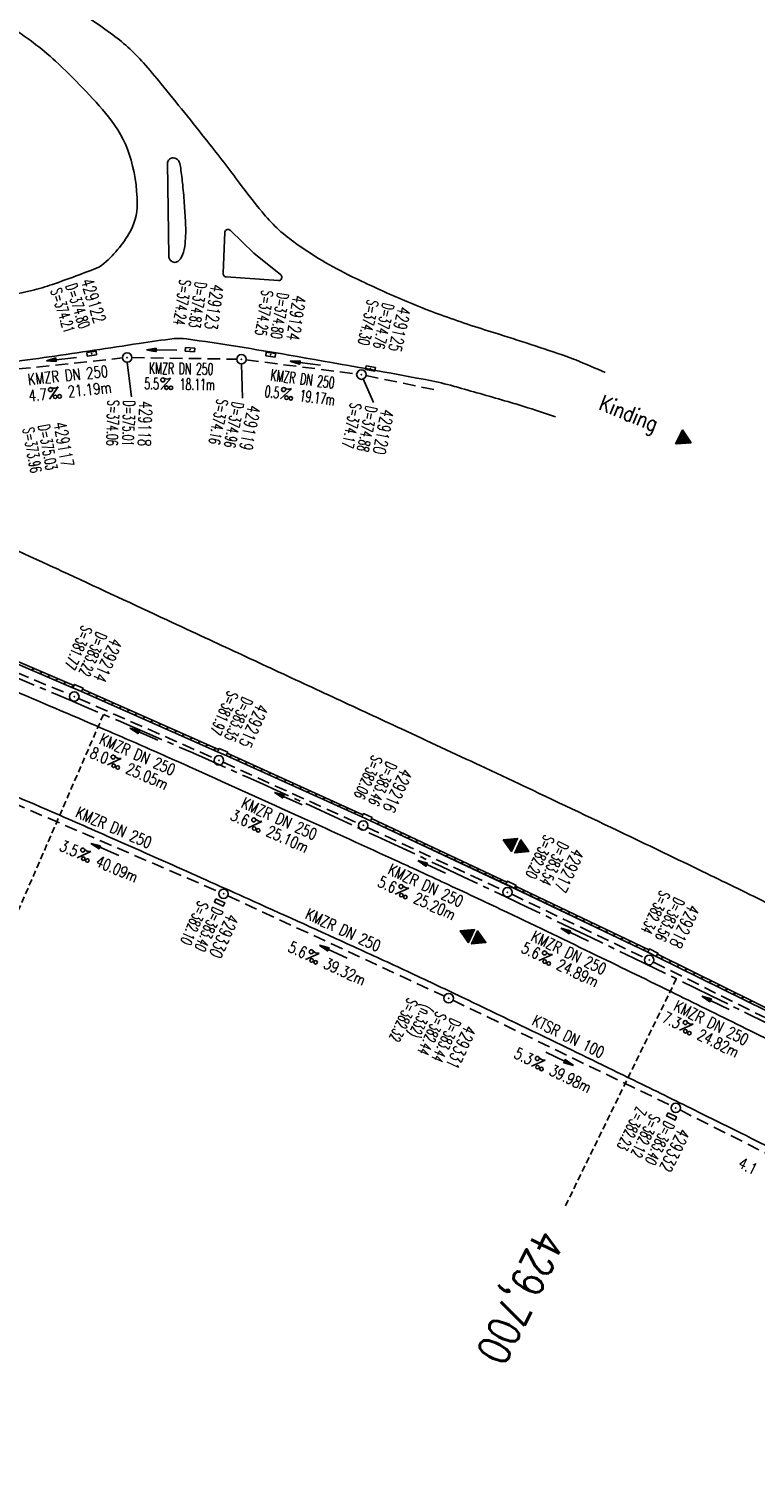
# Model space of a CAD drawing. Extents: x 450316 to 454644, y 428795 to 436505.
# Tile 25 of 256: x 454042 to 454157, y 429074 to 429304. Entities that reach past the tile are written whole.
import ezdxf
from ezdxf.enums import TextEntityAlignment as Align

# ---------------------------------------------------------------- set-up
doc = ezdxf.new("R2010")
doc.units = 0
doc.header["$LTSCALE"] = 2
doc.header["$MEASUREMENT"] = 0
for name, pattern in [('ACHSE', [5.5, 4, -0.5, 0.5, -0.5]), ('AUSGEZOGEN', [0]), ('GESTRICH-X2', [1.5, 1, -0.5]), ('GESTRICHELT', [0.75, 0.5, -0.25])]:
    doc.linetypes.add(name, pattern=pattern)
doc.layers.get('0').update_dxf_attribs({"linetype": 'CONTINUOUS'})
for name, color, linetype in [('ACHSETOP', 1, 'ACHSE'), ('FBR', 8, 'CONTINUOUS'), ('GEF', 1, 'AUSGEZOGEN'), ('HEKTOM', 1, 'GESTRICHELT'), ('KANAL', 7, 'GESTRICH-X2'), ('PFEIL', 7, 'CONTINUOUS'), ('RINNE', 8, 'CONTINUOUS'), ('SCHACHTNR', 6, 'CONTINUOUS'), ('SCHRIFT', 7, 'AUSGEZOGEN'), ('SCHSYMBOL', 7, 'CONTINUOUS'), ('TEXTO', 4, 'CONTINUOUS'), ('TEXTU', 4, 'CONTINUOUS')]:
    doc.layers.add(name, color=color, linetype=linetype)
doc.styles.add('ROMANS', font='romans.shx', dxfattribs={"width": 0.8})

# ---------------------------------------------------------------- blocks, each defined once
blk = doc.blocks.new('PROM')
blk.add_line((1.57, 1.82), (0.02, 0.02))
for centre, radius in [((0.32, 1.51), 0.317), ((0.94, 0.29), 0.283), ((1.64, 0.29), 0.283)]:
    blk.add_circle(centre, radius)
blk.add_arc((0.99, 2.68), 1.03, 239.1414, 303.3549)
blk = doc.blocks.new('PFEIL2')
at = {"color": 0}
for p, q in [((0.88, 0), (-2.4, -0.01)), ((0.88, -0.27), (0.88, 0.28)), ((0.88, 0.28), (2.43, 0.01)), ((0.91, 0.27), (0.88, 0.26)), ((0.97, 0.26), (0.88, 0.25)), ((1.02, 0.25), (0.88, 0.23)), ((1.07, 0.24), (0.88, 0.21)), ((1.13, 0.23), (0.88, 0.19)), ((1.18, 0.22), (0.88, 0.17)), ((1.24, 0.21), (0.88, 0.15)), ((1.29, 0.21), (0.88, 0.14)), ((1.34, 0.2), (0.88, 0.12)), ((1.4, 0.19), (0.88, 0.1)), ((1.45, 0.18), (0.88, 0.08)), ((1.51, 0.17), (0.88, 0.06)), ((1.56, 0.16), (0.88, 0.04)), ((1.61, 0.15), (0.88, 0.02)), ((1.67, 0.14), (0.88, 0.01)), ((1.72, 0.13), (0.88, -0.01)), ((1.78, 0.12), (0.88, -0.03)), ((1.83, 0.11), (0.88, -0.05)), ((1.88, 0.1), (0.88, -0.07)), ((1.94, 0.09), (0.88, -0.09)), ((2.05, 0.08), (0.88, -0.12)), ((1.99, 0.08), (0.88, -0.11)), ((2.1, 0.07), (0.88, -0.14)), ((2.15, 0.06), (0.88, -0.16)), ((2.21, 0.05), (0.88, -0.18)), ((2.26, 0.04), (0.88, -0.2)), ((2.32, 0.03), (0.88, -0.22)), ((2.37, 0.02), (0.88, -0.23)), ((2.42, 0.01), (0.88, -0.25)), ((2.43, 0.01), (0.88, -0.27))]:
    blk.add_line(p, q, dxfattribs=at)
blk = doc.blocks.new('GST')
at = {"color": 0}
blk.add_circle((0, 0), 0.75, dxfattribs=at)
blk.add_point((0, 0), dxfattribs=at)
blk = doc.blocks.new('10')
blk.add_blockref('GST', (0, 0))
blk = doc.blocks.new('30')
at = {"color": 0}
for p, q in [((-0.75, -0.29), (-0.75, 0.29)), ((-0.75, 0.29), (0.75, 0.29)), ((0.75, 0.29), (0.75, -0.29)), ((0.75, -0.29), (-0.75, -0.29))]:
    blk.add_line(p, q, dxfattribs=at)
blk.add_point((0, 0), dxfattribs=at)
blk = doc.blocks.new('17')
blk.add_lwpolyline([(-0.76, -1.22), (0.75, -1.22), (0.75, -1.8), (-0.76, -1.8)], close=True)
blk.add_blockref('GST', (0, 0))
blk = doc.blocks.new('*X34')
at = {"color": 0}
for p, q in [((377.33, 181.4), (378.13, 182.2)), ((377.34, 181.42), (378.13, 182.2)), ((377.35, 181.44), (378.12, 182.21)), ((377.37, 181.46), (378.12, 182.22)), ((377.38, 181.48), (378.12, 182.22)), ((377.39, 181.5), (378.11, 182.23)), ((377.4, 181.52), (378.11, 182.23)), ((377.41, 181.55), (378.11, 182.24)), ((377.43, 181.57), (378.1, 182.24)), ((377.44, 181.59), (378.1, 182.25)), ((377.45, 181.61), (378.1, 182.25)), ((377.46, 181.63), (378.09, 182.26)), ((377.47, 181.65), (378.09, 182.27)), ((377.49, 181.67), (378.09, 182.27)), ((377.5, 181.69), (378.08, 182.28)), ((377.51, 181.71), (378.08, 182.28)), ((377.52, 181.73), (378.08, 182.29)), ((377.53, 181.75), (378.07, 182.29)), ((377.55, 181.78), (378.07, 182.3)), ((377.56, 181.8), (378.07, 182.3)), ((377.57, 181.82), (378.06, 182.31)), ((377.58, 181.84), (378.06, 182.32)), ((377.6, 181.86), (378.06, 182.32)), ((377.61, 181.88), (378.05, 182.33)), ((377.62, 181.9), (378.05, 182.33)), ((377.63, 181.92), (378.05, 182.34)), ((377.64, 181.94), (378.04, 182.34)), ((377.66, 181.96), (378.04, 182.35)), ((377.67, 181.98), (378.04, 182.36)), ((377.68, 182.01), (378.03, 182.36)), ((377.69, 182.03), (378.03, 182.37)), ((377.7, 182.05), (378.03, 182.37)), ((377.72, 182.07), (378.03, 182.38)), ((377.73, 182.09), (378.02, 182.38)), ((377.74, 182.11), (378.02, 182.39)), ((377.75, 182.13), (378.02, 182.39)), ((377.76, 182.15), (378.01, 182.4)), ((377.78, 182.17), (378.01, 182.41)), ((377.79, 182.19), (378.01, 182.41)), ((377.8, 182.21), (378, 182.42)), ((377.81, 182.24), (378, 182.42)), ((377.82, 182.26), (378, 182.43)), ((377.84, 182.28), (377.99, 182.43)), ((377.85, 182.3), (377.99, 182.44)), ((377.86, 182.32), (377.99, 182.44)), ((377.87, 182.34), (377.98, 182.45)), ((377.89, 182.36), (377.98, 182.46)), ((377.9, 182.38), (377.98, 182.46)), ((377.91, 182.4), (377.97, 182.47)), ((377.92, 182.42), (377.97, 182.47)), ((377.93, 182.44), (377.97, 182.48)), ((377.95, 182.47), (377.96, 182.48)), ((377.1, 180.56), (377.12, 180.58)), ((377.1, 180.57), (377.11, 180.58)), ((377.11, 181.02), (378.19, 182.1)), ((377.11, 180.99), (378.2, 182.08)), ((377.11, 180.55), (377.14, 180.58)), ((377.11, 180.55), (377.13, 180.58)), ((377.11, 180.56), (377.13, 180.58)), ((377.12, 181.04), (378.18, 182.1)), ((377.12, 180.99), (378.2, 182.08)), ((377.12, 180.99), (378.2, 182.07)), ((377.12, 180.53), (377.17, 180.58)), ((377.12, 180.53), (377.16, 180.58)), ((377.12, 180.54), (377.15, 180.58)), ((377.13, 180.99), (378.21, 182.06)), ((377.13, 180.51), (377.21, 180.58)), ((377.13, 180.51), (377.2, 180.58)), ((377.13, 180.52), (377.19, 180.58)), ((377.13, 180.52), (377.18, 180.58)), ((377.14, 181.06), (378.18, 182.11)), ((377.14, 180.99), (378.21, 182.06)), ((377.14, 180.49), (377.23, 180.58)), ((377.14, 180.49), (377.22, 180.58)), ((377.14, 180.5), (377.21, 180.58)), ((377.15, 181.09), (378.18, 182.11)), ((377.15, 180.99), (378.21, 182.05)), ((377.15, 180.47), (377.26, 180.58)), ((377.15, 180.48), (377.25, 180.58)), ((377.15, 180.48), (377.24, 180.58)), ((377.16, 181.11), (378.17, 182.12)), ((377.16, 180.99), (378.22, 182.05)), ((377.16, 180.46), (377.29, 180.58)), ((377.16, 180.46), (377.28, 180.58)), ((377.16, 180.47), (377.27, 180.58)), ((377.17, 181.13), (378.17, 182.13)), ((377.17, 180.99), (378.22, 182.04)), ((377.17, 180.44), (377.31, 180.58)), ((377.17, 180.44), (377.3, 180.58)), ((377.17, 180.45), (377.29, 180.58)), ((377.18, 181.15), (378.17, 182.13)), ((377.18, 180.99), (378.22, 182.04)), ((377.18, 180.42), (377.34, 180.58)), ((377.18, 180.43), (377.33, 180.58)), ((377.18, 180.43), (377.32, 180.58)), ((377.19, 180.99), (378.23, 182.03)), ((377.19, 180.41), (377.36, 180.58)), ((377.19, 180.41), (377.36, 180.58)), ((377.19, 180.42), (377.35, 180.58)), ((377.2, 181.17), (378.16, 182.14)), ((377.2, 180.99), (378.23, 182.02)), ((377.2, 180.99), (378.23, 182.02)), ((377.2, 180.39), (377.39, 180.58)), ((377.2, 180.39), (377.38, 180.58)), ((377.2, 180.4), (377.37, 180.58)), ((377.21, 181.19), (378.16, 182.14)), ((377.21, 180.99), (378.24, 182.01)), ((377.21, 180.37), (377.42, 180.58)), ((377.21, 180.38), (377.41, 180.58)), ((377.21, 180.38), (377.4, 180.58)), ((377.22, 181.21), (378.16, 182.15)), ((377.22, 180.99), (378.24, 182.01)), ((377.22, 180.35), (377.44, 180.58)), ((377.22, 180.36), (377.44, 180.58)), ((377.22, 180.37), (377.43, 180.58)), ((377.23, 181.23), (378.15, 182.15)), ((377.23, 180.99), (378.24, 182)), ((377.23, 180.34), (377.47, 180.58)), ((377.23, 180.34), (377.46, 180.58)), ((377.23, 180.35), (377.45, 180.58)), ((377.24, 180.99), (378.25, 182)), ((377.24, 180.32), (377.51, 180.58)), ((377.24, 180.32), (377.5, 180.58)), ((377.24, 180.33), (377.49, 180.58)), ((377.24, 180.33), (377.48, 180.58)), ((377.25, 181.25), (378.15, 182.16)), ((377.25, 180.99), (378.25, 181.99)), ((377.25, 180.3), (377.53, 180.58)), ((377.25, 180.3), (377.52, 180.58)), ((377.25, 180.31), (377.51, 180.58)), ((377.26, 181.27), (378.15, 182.16)), ((377.26, 180.99), (378.25, 181.99)), ((377.26, 180.28), (377.56, 180.58)), ((377.26, 180.29), (377.55, 180.58)), ((377.26, 180.29), (377.54, 180.58)), ((377.27, 181.29), (378.14, 182.17)), ((377.27, 180.99), (378.25, 181.98)), ((377.27, 180.99), (378.26, 181.97)), ((377.27, 180.27), (377.59, 180.58)), ((377.27, 180.27), (377.58, 180.58)), ((377.27, 180.28), (377.57, 180.58)), ((377.28, 181.32), (378.14, 182.18)), ((377.28, 180.99), (378.26, 181.97)), ((377.28, 180.25), (377.61, 180.58)), ((377.28, 180.25), (377.6, 180.58)), ((377.28, 180.26), (377.59, 180.58)), ((377.29, 181.34), (378.14, 182.18)), ((377.29, 180.99), (378.26, 181.96)), ((377.29, 180.23), (377.64, 180.58)), ((377.29, 180.24), (377.63, 180.58)), ((377.29, 180.24), (377.62, 180.58)), ((377.3, 180.99), (378.27, 181.96)), ((377.3, 180.21), (377.67, 180.58)), ((377.3, 180.22), (377.66, 180.58)), ((377.3, 180.23), (377.65, 180.58)), ((377.31, 181.36), (378.14, 182.19)), ((377.31, 180.99), (378.27, 181.95)), ((377.31, 180.2), (377.69, 180.58)), ((377.31, 180.2), (377.68, 180.58)), ((377.31, 180.21), (377.67, 180.58)), ((377.32, 181.38), (378.13, 182.19)), ((377.32, 180.99), (378.27, 181.95)), ((377.32, 180.18), (377.72, 180.58)), ((377.32, 180.19), (377.71, 180.58)), ((377.32, 180.19), (377.7, 180.58)), ((377.33, 180.99), (378.28, 181.94)), ((377.33, 180.16), (377.74, 180.58)), ((377.33, 180.17), (377.74, 180.58)), ((377.33, 180.18), (377.73, 180.58)), ((377.34, 180.99), (378.28, 181.93)), ((377.34, 180.16), (377.75, 180.58)), ((377.34, 180.15), (377.76, 180.58)), ((377.34, 180.15), (377.77, 180.58)), ((377.35, 180.99), (378.28, 181.93)), ((377.35, 180.99), (378.29, 181.92)), ((377.35, 180.14), (377.78, 180.58)), ((377.35, 180.14), (377.79, 180.58)), ((377.35, 180.13), (377.8, 180.58)), ((377.35, 180.12), (377.81, 180.58)), ((377.36, 180.99), (378.29, 181.92)), ((377.36, 180.12), (377.82, 180.58)), ((377.36, 180.11), (377.82, 180.58)), ((377.36, 180.11), (377.83, 180.58)), ((377.37, 180.99), (378.29, 181.91)), ((377.37, 180.1), (377.84, 180.58)), ((377.37, 180.1), (377.85, 180.58)), ((377.37, 180.09), (377.86, 180.58)), ((377.38, 180.99), (378.3, 181.91)), ((377.38, 180.09), (377.87, 180.58)), ((377.38, 180.08), (377.88, 180.58)), ((377.38, 180.07), (377.89, 180.58)), ((377.39, 180.99), (378.3, 181.9)), ((377.39, 180.07), (377.89, 180.58)), ((377.39, 180.06), (377.9, 180.58)), ((377.39, 180.06), (377.91, 180.58)), ((377.4, 180.99), (378.3, 181.9)), ((377.4, 180.05), (377.92, 180.58)), ((377.4, 180.05), (377.93, 180.58)), ((377.4, 180.04), (377.94, 180.58)), ((377.41, 180.99), (378.31, 181.89)), ((377.41, 180.04), (377.95, 180.58)), ((377.41, 180.03), (377.96, 180.58)), ((377.41, 180.02), (377.97, 180.58)), ((377.42, 180.99), (378.31, 181.88)), ((377.42, 180.02), (377.97, 180.58)), ((377.42, 180.01), (377.98, 180.58)), ((377.42, 180.01), (377.99, 180.58)), ((377.43, 180.99), (378.31, 181.88)), ((377.43, 180.99), (378.32, 181.87)), ((377.43, 180), (378, 180.58)), ((377.43, 180), (378.01, 180.58)), ((377.43, 179.99), (378.02, 180.58)), ((377.44, 180.99), (378.32, 181.87)), ((377.44, 179.98), (378.03, 180.58)), ((377.44, 179.98), (378.04, 180.58)), ((377.44, 179.97), (378.05, 180.58)), ((377.45, 180.99), (378.32, 181.86)), ((377.45, 179.97), (378.05, 180.58)), ((377.45, 179.96), (378.06, 180.58)), ((377.45, 179.96), (378.07, 180.58)), ((377.46, 180.99), (378.33, 181.86)), ((377.46, 179.95), (378.08, 180.58)), ((377.46, 179.95), (378.09, 180.58)), ((377.46, 179.94), (378.1, 180.58)), ((377.46, 179.93), (378.11, 180.58)), ((377.47, 180.99), (378.33, 181.85)), ((377.47, 179.93), (378.12, 180.58)), ((377.47, 179.92), (378.12, 180.58)), ((377.47, 179.92), (378.13, 180.58)), ((377.48, 180.99), (378.33, 181.85)), ((377.48, 179.91), (378.14, 180.58)), ((377.48, 179.91), (378.15, 180.58)), ((377.48, 179.9), (378.16, 180.58)), ((377.49, 180.99), (378.34, 181.84)), ((377.49, 179.9), (378.17, 180.58)), ((377.49, 179.89), (378.18, 180.58)), ((377.49, 179.88), (378.19, 180.58)), ((377.5, 180.99), (378.34, 181.83)), ((377.5, 180.99), (378.34, 181.83)), ((377.5, 179.88), (378.2, 180.58)), ((377.5, 179.87), (378.2, 180.58)), ((377.5, 179.87), (378.21, 180.58)), ((377.51, 180.99), (378.35, 181.82)), ((377.51, 179.86), (378.22, 180.58)), ((377.51, 179.86), (378.23, 180.58)), ((377.51, 179.85), (378.24, 180.58)), ((377.52, 180.99), (378.35, 181.82)), ((377.52, 179.84), (378.25, 180.58)), ((377.52, 179.84), (378.26, 180.58)), ((377.52, 179.83), (378.27, 180.58)), ((377.53, 180.99), (378.35, 181.81)), ((377.53, 179.83), (378.28, 180.58)), ((377.53, 179.82), (378.28, 180.58)), ((377.53, 179.82), (378.29, 180.58)), ((377.54, 180.99), (378.36, 181.81)), ((377.54, 179.81), (378.3, 180.58)), ((377.54, 179.81), (378.31, 180.58)), ((377.54, 179.8), (378.32, 180.58)), ((377.55, 180.99), (378.36, 181.8)), ((377.55, 179.79), (378.33, 180.58)), ((377.55, 179.79), (378.34, 180.58)), ((377.55, 179.78), (378.35, 180.58)), ((377.56, 180.99), (378.36, 181.79)), ((377.56, 179.78), (378.35, 180.58)), ((377.56, 179.77), (378.36, 180.58)), ((377.56, 179.77), (378.37, 180.58)), ((377.57, 180.99), (378.36, 181.79)), ((377.57, 179.76), (378.38, 180.58)), ((377.57, 179.76), (378.39, 180.58)), ((377.57, 179.75), (378.4, 180.58)), ((377.57, 179.74), (378.41, 180.58)), ((377.58, 180.99), (378.37, 181.78)), ((377.58, 180.99), (378.37, 181.78)), ((377.58, 179.74), (378.42, 180.58)), ((377.58, 179.73), (378.43, 180.58)), ((377.58, 179.73), (378.43, 180.58)), ((377.59, 180.99), (378.37, 181.77)), ((377.59, 179.72), (378.44, 180.58)), ((377.59, 179.72), (378.45, 180.58)), ((377.59, 179.71), (378.46, 180.58)), ((377.6, 180.99), (378.38, 181.77)), ((377.6, 179.7), (378.47, 180.58)), ((377.6, 179.7), (378.48, 180.58)), ((377.6, 179.69), (378.49, 180.58)), ((377.61, 180.99), (378.38, 181.76)), ((377.61, 179.69), (378.5, 180.58)), ((377.61, 179.68), (378.5, 180.58)), ((377.61, 179.68), (378.51, 180.58)), ((377.62, 180.99), (378.38, 181.76)), ((377.62, 179.67), (378.52, 180.58)), ((377.62, 179.67), (378.53, 180.58)), ((377.62, 179.66), (378.54, 180.58)), ((377.63, 180.99), (378.39, 181.75)), ((377.63, 179.65), (378.55, 180.58)), ((377.63, 179.65), (378.56, 180.58)), ((377.63, 179.64), (378.57, 180.58)), ((377.64, 180.99), (378.39, 181.74)), ((377.64, 179.64), (378.58, 180.58)), ((377.64, 179.63), (378.58, 180.58)), ((377.64, 179.63), (378.59, 180.58)), ((377.65, 180.99), (378.39, 181.74)), ((377.65, 180.99), (378.4, 181.73)), ((377.65, 179.62), (378.6, 180.58)), ((377.65, 179.62), (378.61, 180.58)), ((377.65, 179.61), (378.62, 180.58)), ((377.66, 180.99), (378.4, 181.73)), ((377.66, 179.6), (378.63, 180.58)), ((377.66, 179.6), (378.64, 180.58)), ((377.66, 179.59), (378.65, 180.58)), ((377.67, 180.99), (378.4, 181.72)), ((377.67, 179.59), (378.66, 180.58)), ((377.67, 179.58), (378.66, 180.58)), ((377.67, 179.58), (378.67, 180.58)), ((377.68, 180.99), (378.41, 181.72)), ((377.68, 179.57), (378.68, 180.58)), ((377.68, 179.56), (378.69, 180.58)), ((377.68, 179.56), (378.7, 180.58)), ((377.68, 179.55), (378.71, 180.58)), ((377.69, 180.99), (378.41, 181.71)), ((377.69, 179.55), (378.72, 180.58)), ((377.69, 179.54), (378.73, 180.58)), ((377.69, 179.54), (378.73, 180.58)), ((377.7, 180.99), (378.41, 181.71)), ((377.7, 179.53), (378.74, 180.58)), ((377.7, 179.53), (378.75, 180.58)), ((377.7, 179.52), (378.76, 180.58)), ((377.71, 180.99), (378.42, 181.7)), ((377.71, 179.51), (378.77, 180.58)), ((377.71, 179.51), (378.78, 180.58)), ((377.71, 179.5), (378.79, 180.58)), ((377.72, 180.99), (378.42, 181.69)), ((377.72, 179.5), (378.8, 180.58)), ((377.72, 179.49), (378.81, 180.58)), ((377.72, 179.49), (378.81, 180.58)), ((377.73, 180.99), (378.42, 181.69)), ((377.73, 180.99), (378.43, 181.68)), ((377.73, 179.47), (378.81, 180.54)), ((377.74, 180.99), (378.43, 181.68)), ((377.74, 179.46), (378.79, 180.52)), ((377.74, 179.46), (378.78, 180.5)), ((377.74, 179.45), (378.77, 180.48)), ((377.75, 180.99), (378.43, 181.67)), ((377.75, 179.45), (378.76, 180.46)), ((377.76, 180.99), (378.44, 181.67)), ((377.77, 180.99), (378.44, 181.66)), ((377.78, 180.99), (378.44, 181.65)), ((377.79, 180.99), (378.45, 181.65)), ((377.8, 180.99), (378.45, 181.64)), ((377.81, 180.99), (378.45, 181.64)), ((377.81, 180.99), (378.46, 181.63)), ((377.82, 180.99), (378.46, 181.63)), ((377.83, 180.99), (378.46, 181.62)), ((377.84, 180.99), (378.47, 181.62)), ((377.85, 180.99), (378.47, 181.61)), ((377.86, 180.99), (378.47, 181.6)), ((377.87, 180.99), (378.47, 181.6)), ((377.88, 180.99), (378.48, 181.59)), ((377.88, 180.99), (378.48, 181.59)), ((377.89, 180.99), (378.48, 181.58)), ((377.9, 180.99), (378.49, 181.58)), ((377.91, 180.99), (378.49, 181.57)), ((377.92, 180.99), (378.49, 181.57)), ((377.93, 180.99), (378.5, 181.56)), ((377.94, 180.99), (378.5, 181.55)), ((377.95, 180.99), (378.5, 181.55)), ((377.96, 180.99), (378.51, 181.54)), ((377.96, 180.99), (378.51, 181.54)), ((377.97, 180.99), (378.51, 181.53)), ((377.98, 180.99), (378.52, 181.53)), ((377.99, 180.99), (378.52, 181.52)), ((378, 180.99), (378.52, 181.51)), ((378.01, 180.99), (378.53, 181.51)), ((378.02, 180.99), (378.53, 181.5)), ((378.03, 180.99), (378.53, 181.5)), ((378.03, 180.99), (378.54, 181.49)), ((378.04, 180.99), (378.54, 181.49)), ((378.05, 180.99), (378.54, 181.48)), ((378.06, 180.99), (378.55, 181.48)), ((378.07, 180.99), (378.55, 181.47)), ((378.08, 180.99), (378.55, 181.46)), ((378.09, 180.99), (378.56, 181.46)), ((378.1, 180.99), (378.56, 181.45)), ((378.11, 180.99), (378.56, 181.45)), ((378.11, 180.99), (378.57, 181.44)), ((378.12, 180.99), (378.57, 181.44)), ((378.13, 180.99), (378.57, 181.43)), ((378.14, 180.99), (378.58, 181.42)), ((378.15, 180.99), (378.58, 181.42)), ((378.16, 180.99), (378.58, 181.41)), ((378.17, 180.99), (378.58, 181.41)), ((378.18, 180.99), (378.59, 181.4)), ((378.19, 180.99), (378.59, 181.4)), ((378.19, 180.99), (378.59, 181.39)), ((378.2, 180.99), (378.6, 181.39)), ((378.21, 180.99), (378.6, 181.38)), ((378.22, 180.99), (378.6, 181.37)), ((378.23, 180.99), (378.61, 181.37)), ((378.24, 180.99), (378.61, 181.36)), ((378.25, 180.99), (378.61, 181.36)), ((378.26, 180.99), (378.62, 181.35)), ((378.26, 180.99), (378.62, 181.35)), ((378.27, 180.99), (378.62, 181.34)), ((378.28, 180.99), (378.63, 181.34)), ((378.29, 180.99), (378.63, 181.33)), ((378.3, 180.99), (378.63, 181.32)), ((378.31, 180.99), (378.64, 181.32)), ((378.32, 180.99), (378.64, 181.31)), ((378.33, 180.99), (378.64, 181.31)), ((378.34, 180.99), (378.65, 181.3)), ((378.34, 180.99), (378.65, 181.3)), ((378.35, 180.99), (378.65, 181.29)), ((378.36, 180.99), (378.66, 181.28)), ((378.37, 180.99), (378.66, 181.28)), ((378.38, 180.99), (378.66, 181.27)), ((378.39, 180.99), (378.67, 181.27)), ((378.4, 180.99), (378.67, 181.26)), ((378.41, 180.99), (378.67, 181.26)), ((378.42, 180.99), (378.68, 181.25)), ((378.42, 180.99), (378.68, 181.25)), ((378.43, 180.99), (378.68, 181.24)), ((378.44, 180.99), (378.69, 181.23)), ((378.45, 180.99), (378.69, 181.23)), ((378.46, 180.99), (378.69, 181.22)), ((378.47, 180.99), (378.69, 181.22)), ((378.48, 180.99), (378.7, 181.21)), ((378.49, 180.99), (378.7, 181.21)), ((378.49, 180.99), (378.7, 181.2)), ((378.5, 180.99), (378.71, 181.2)), ((378.51, 180.99), (378.71, 181.19)), ((378.52, 180.99), (378.71, 181.18)), ((378.53, 180.99), (378.72, 181.18)), ((378.54, 180.99), (378.72, 181.17)), ((378.55, 180.99), (378.72, 181.17)), ((378.56, 180.99), (378.73, 181.16)), ((378.57, 180.99), (378.73, 181.16)), ((378.57, 180.99), (378.73, 181.15)), ((378.58, 180.99), (378.74, 181.14)), ((378.59, 180.99), (378.74, 181.14)), ((378.6, 180.99), (378.74, 181.13)), ((378.61, 180.99), (378.75, 181.13)), ((378.62, 180.99), (378.75, 181.12)), ((378.63, 180.99), (378.75, 181.12)), ((378.64, 180.99), (378.76, 181.11)), ((378.64, 180.99), (378.76, 181.11)), ((378.65, 180.99), (378.76, 181.1)), ((378.66, 180.99), (378.77, 181.09)), ((378.67, 180.99), (378.77, 181.09)), ((378.68, 180.99), (378.77, 181.08)), ((378.69, 180.99), (378.78, 181.08)), ((378.7, 180.99), (378.78, 181.07)), ((378.71, 180.99), (378.78, 181.07)), ((378.72, 180.99), (378.79, 181.06)), ((378.72, 180.99), (378.79, 181.06)), ((378.73, 180.99), (378.79, 181.05)), ((378.74, 180.99), (378.8, 181.04)), ((378.75, 180.99), (378.8, 181.04)), ((378.76, 180.99), (378.8, 181.03)), ((378.77, 180.99), (378.8, 181.03)), ((378.78, 180.99), (378.81, 181.02)), ((378.79, 180.99), (378.81, 181.02)), ((378.8, 180.99), (378.81, 181.01)), ((378.8, 180.99), (378.82, 181)), ((378.81, 180.99), (378.82, 181)), ((377.75, 179.44), (378.75, 180.44)), ((377.75, 179.44), (378.73, 180.42)), ((377.76, 179.43), (378.72, 180.4)), ((377.76, 179.42), (378.71, 180.37)), ((377.76, 179.42), (378.7, 180.35)), ((377.77, 179.41), (378.68, 180.33)), ((377.77, 179.41), (378.67, 180.31)), ((377.77, 179.4), (378.66, 180.29)), ((377.78, 179.4), (378.65, 180.27)), ((377.78, 179.39), (378.64, 180.25)), ((377.78, 179.39), (378.62, 180.23)), ((377.79, 179.38), (378.61, 180.21)), ((377.79, 179.37), (378.6, 180.19)), ((377.79, 179.37), (378.59, 180.17)), ((377.79, 179.36), (378.58, 180.14)), ((377.8, 179.36), (378.56, 180.12)), ((377.8, 179.35), (378.55, 180.1)), ((377.8, 179.35), (378.54, 180.08)), ((377.81, 179.34), (378.53, 180.06)), ((377.81, 179.33), (378.52, 180.04)), ((377.81, 179.33), (378.5, 180.02)), ((377.82, 179.32), (378.49, 180)), ((377.82, 179.32), (378.48, 179.98)), ((377.82, 179.31), (378.47, 179.96)), ((377.83, 179.31), (378.46, 179.94)), ((377.83, 179.3), (378.44, 179.91)), ((377.83, 179.3), (378.43, 179.89)), ((377.84, 179.29), (378.42, 179.87)), ((377.84, 179.28), (378.41, 179.85)), ((377.84, 179.28), (378.4, 179.83)), ((377.85, 179.27), (378.38, 179.81)), ((377.85, 179.27), (378.37, 179.79)), ((377.85, 179.26), (378.36, 179.77)), ((377.86, 179.26), (378.35, 179.75)), ((377.86, 179.25), (378.33, 179.73)), ((377.86, 179.25), (378.32, 179.71)), ((377.87, 179.24), (378.31, 179.68)), ((377.87, 179.23), (378.3, 179.66)), ((377.87, 179.23), (378.29, 179.64)), ((377.88, 179.22), (378.27, 179.62)), ((377.88, 179.22), (378.26, 179.6)), ((377.88, 179.21), (378.25, 179.58)), ((377.89, 179.21), (378.24, 179.56)), ((377.89, 179.2), (378.23, 179.54)), ((377.89, 179.19), (378.21, 179.52)), ((377.89, 179.19), (378.2, 179.5)), ((377.9, 179.18), (378.19, 179.48)), ((377.9, 179.18), (378.18, 179.45)), ((377.9, 179.17), (378.17, 179.43)), ((377.91, 179.17), (378.15, 179.41)), ((377.91, 179.16), (378.14, 179.39)), ((377.91, 179.16), (378.13, 179.37)), ((377.92, 179.15), (378.12, 179.35)), ((377.92, 179.14), (378.11, 179.33)), ((377.92, 179.14), (378.09, 179.31)), ((377.93, 179.13), (378.08, 179.29)), ((377.93, 179.13), (378.07, 179.27)), ((377.93, 179.12), (378.06, 179.25)), ((377.94, 179.12), (378.04, 179.22)), ((377.94, 179.11), (378.03, 179.2)), ((377.94, 179.11), (378.02, 179.18)), ((377.95, 179.1), (378.01, 179.16)), ((377.95, 179.09), (378, 179.14)), ((377.95, 179.09), (377.98, 179.12)), ((377.96, 179.08), (377.97, 179.1))]:
    blk.add_line(p, q, dxfattribs=at)
blk = doc.blocks.new('HOCHP')
for points in [[(-0.01, 2.24), (-1.15, 0.27), (1.12, 0.27)], [(-0.01, -2.24), (-1.15, -0.27), (1.12, -0.27)]]:
    blk.add_lwpolyline(points, close=True)
at = {"xscale": 1.311372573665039, "yscale": 1.311372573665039, "zscale": 1.311372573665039}
blk.add_blockref('*X34', (-495.66, -237.08), dxfattribs=at)
blk = doc.blocks.new('RPFEIL')
at = {"color": 0}
for p, q in [((0, 0), (-1.25, -2.17)), ((-1.25, -2.17), (1.25, -2.17)), ((-1.15, -2.17), (-1.15, -1.99)), ((-1.05, -2.17), (-1.05, -1.82)), ((-0.95, -2.17), (-0.95, -1.65)), ((-0.85, -2.17), (-0.85, -1.47)), ((-0.75, -2.17), (-0.75, -1.3)), ((-0.65, -2.17), (-0.65, -1.13)), ((-0.55, -2.17), (-0.55, -0.95)), ((-0.45, -2.17), (-0.45, -0.78)), ((-0.35, -2.17), (-0.35, -0.61)), ((-0.25, -2.17), (-0.25, -0.43)), ((-0.15, -2.17), (-0.15, -0.26)), ((-0.05, -2.17), (-0.05, -0.09)), ((1.25, -2.17), (0, 0)), ((0.05, -2.17), (0.05, -0.09)), ((0.15, -2.17), (0.15, -0.26)), ((0.25, -2.17), (0.25, -0.43)), ((0.35, -2.17), (0.35, -0.61)), ((0.45, -2.17), (0.45, -0.78)), ((0.55, -2.17), (0.55, -0.95)), ((0.65, -2.17), (0.65, -1.13)), ((0.75, -2.17), (0.75, -1.3)), ((0.85, -2.17), (0.85, -1.47)), ((0.95, -2.17), (0.95, -1.65)), ((1.05, -2.17), (1.05, -1.82)), ((1.15, -2.17), (1.15, -1.99))]:
    blk.add_line(p, q, dxfattribs=at)

msp = doc.modelspace()

# ---------------------------------------------------------------- linework, layer by layer
at = {"layer": 'ACHSETOP', "flags": 128}
msp.add_lwpolyline([(452882.25, 430569.49), (452879.03, 430544.7), (452876.58, 430519.82), (452874.91, 430494.88), (452874.02, 430469.89), (452873.92, 430444.9), (452874.59, 430419.91), (452876.05, 430394.95), (452878.29, 430370.05), (452881.31, 430345.23), (452885.25, 430320.53), (452889.66, 430295.95), (452894.99, 430271.52), (452901.08, 430247.28), (452903.96, 430236.83), (452907.81, 430223.2), (452914.61, 430199.14), (452921.4, 430175.08), (452928.2, 430151.02), (452934.99, 430126.97), (452941.79, 430102.91), (452948.59, 430078.85), (452955.39, 430054.79), (452962.18, 430030.73), (452968.98, 430006.67), (452975.78, 429982.61), (452981.97, 429960.67), (452982.57, 429958.56), (452989.81, 429934.63), (452997.79, 429910.94), (453006.51, 429887.51), (453015.96, 429864.36), (453026.12, 429841.52), (453036.99, 429819.01), (453048.56, 429796.85), (453060.82, 429775.06), (453073.75, 429753.67), (453087.35, 429732.69), (453101.59, 429712.15), (453116.47, 429692.06), (453131.97, 429672.44), (453148.07, 429653.32), (453164.77, 429634.71), (453182.03, 429616.64), (453199.86, 429599.1), (453218.22, 429582.14), (453237.1, 429565.76), (453256.49, 429549.97), (453276.36, 429534.8), (453296.69, 429520.26), (453317.47, 429506.36), (453338.67, 429493.12), (453360.28, 429480.54), (453382.27, 429468.65), (453404.61, 429457.45), (453427.3, 429446.95), (453450.31, 429437.17), (453455.65, 429435.02), (453473.53, 429427.89), (453496.75, 429418.64), (453519.97, 429409.38), (453543.2, 429400.12), (453566.42, 429390.87), (453589.64, 429381.61), (453612.87, 429372.36), (453636.09, 429363.1), (453659.31, 429353.84), (453682.54, 429344.59), (453705.76, 429335.33), (453728.98, 429326.08), (453752.21, 429316.82), (453775.43, 429307.57), (453798.65, 429298.31), (453821.88, 429289.05), (453845.1, 429279.8), (453868.32, 429270.54), (453891.55, 429261.28), (453896.83, 429259.18), (453961.22, 429233.52, -0.000003), (453966.34, 429231.47, -0.000001), (453992.07, 429221.22, -0.003794), (454011.42, 429213.34, -0.001728), (454053.72, 429195.55, -0.007748), (454090.31, 429179.35, -0.005168), (454144.52, 429153.66, -0.006197), (454189.08, 429131.27, -0.006166), (454233.31, 429107.68, -0.005197), (454276.72, 429083.23, -0.005161), (454319.92, 429057.71, -0.004418), (454344.17, 429042.75, -0.003181), (454377.54, 429021.46, -0.001663), (454389.57, 429013.62)], format="xyb", dxfattribs=at)
at = {"layer": 'FBR', "flags": 128}
for points in [[(453276.71, 431178.63, -0.000118), (453287.06, 431188.26, -0.000276), (453291.49, 431192.36, -0.000001), (453311.41, 431210.82, -0.000243), (453311.47, 431210.88, -0.000468), (453320.71, 431219.4, 0.000406), (453331.34, 431229.21, 0.000197), (453340.22, 431237.43, -0.00015), (453349.11, 431245.64, -0.000461), (453368.01, 431263.09, 0.000541), (453384.11, 431277.95, 0.000242), (453392.43, 431285.66, -0.000279)], [(454016.2, 429232.18, -0.001894), (454023.26, 429229.19, -0.006661), (454025.25, 429228.31, -0.000067), (454046.62, 429218.49, -0.000991), (454048.07, 429217.82, -0.000004), (454063.75, 429210.53, 0.000012), (454069.82, 429207.71, 0.000001), (454080.23, 429202.87, -0.000001), (454090.64, 429198.04, -0.000067), (454100.94, 429193.25, -0.000055), (454113.54, 429187.39, -0.001755), (454120.7, 429184.03, -0.000757), (454137.27, 429176.15, -0.001318), (454149.31, 429170.36, -0.0016), (454159.21, 429165.53, -0.001796)], [(454167.56, 429139.76, 0.001369), (454155.48, 429145.79, 0.001169), (454144.31, 429151.31, 0.001053), (454131.87, 429157.37, 0.00162), (454117.76, 429164.16, 0.002438), (454108.35, 429168.59, 0.001502), (454100.33, 429172.29, 0.000792), (454085.1, 429179.24, 0.000886), (454068.29, 429186.83, 0.002021), (454060.9, 429190.12, 0.002226), (454052.6, 429193.73, 0.001234), (454037.59, 429200.13, 0.0007), (454022.91, 429206.33, 0.001042), (454013.04, 429210.46, 0.001252), (454012.61, 429210.63, 0.00003), (453994.39, 429218.09, 0.003045), (453988.6, 429220.42, 0.001492), (453976.74, 429225.07)], [(453961.85, 429212.69, -0.000807), (453974.57, 429208.12, -0.001815), (453980.21, 429206.06, -0.000074), (454003.89, 429197.31, -0.001975), (454004.78, 429196.98, -0.005662), (454014.57, 429193.15, -0.003775), (454029.13, 429187.12, -0.001627), (454043.68, 429180.92, -0.002358), (454053.67, 429176.56, -0.000878), (454065.37, 429171.38, -0.000842), (454077.55, 429165.92, -0.001214), (454093.34, 429158.78, -0.002251), (454101.83, 429154.86, -0.002321), (454110.5, 429150.77, -0.001341), (454125.45, 429143.58, -0.00082), (454138.45, 429137.26, -0.001113), (454148.01, 429132.56, -0.001802), (454160.07, 429126.55, -0.001918)]]:
    msp.add_lwpolyline(points, format="xyb", dxfattribs=at)
at = {"layer": 'FBR'}
for points in [[(453977.46, 429346.17, -0.000179), (453977.78, 429346.01, -0.00055), (453984.14, 429342.79, -0.000483), (453991.39, 429339.1, -0.000964), (453999.2, 429335.1, -0.000442), (454016.21, 429326.32, -0.00818), (454023.49, 429322.4, -0.003495), (454040.32, 429312.83, -0.023613), (454054.83, 429303.5, -0.058071), (454060.05, 429298.79, -0.009107), (454062.83, 429295.5, -0.003315), (454070.25, 429286.28, -0.007556), (454075.28, 429279.74, 0.010753), (454078.85, 429275.16, 0.066312), (454083.88, 429270.42, 0.04253), (454093.12, 429264.91, 0.011327), (454101.06, 429261.28, 0.015069), (454107.16, 429258.86, 0.012163), (454115.72, 429256, -0.009141), (454127.13, 429252.26, -0.014003), (454128.57, 429251.71, -0.004279), (454133.23, 429249.74)], [(453987.86, 429245.38, 0.00001), (453990.54, 429246.53, 0.000091), (453993.51, 429247.8, -0.000075), (453997.14, 429249.36, -0.006783), (454003.21, 429251.87, -0.006638), (454009.48, 429254.26, -0.017366), (454013.7, 429255.65, -0.006485), (454025.17, 429258.81, -0.01225), (454031.12, 429260.22, 0.006506), (454042.35, 429262.73, 0.025226), (454045.63, 429263.68, 0.010782), (454053.1, 429266.46, 0.094963), (454057.75, 429271.7, 0.135505), (454059.06, 429276.48, 0.079319), (454057.79, 429284.31, 0.093432), (454054.52, 429290.22, 0.034602), (454046.11, 429299.05, 0.045743), (454038.76, 429304.64, 0.003)], [(454125.33, 429242.71, 0.003561), (454120.33, 429244.35, 0.007021), (454117.78, 429245.12, 0.000772), (454109.98, 429247.35, 0.004799), (454108.72, 429247.7, 0.018369), (454104.73, 429248.6, 0.003419), (454083.1, 429252.49, 0.007346), (454066.85, 429255.06, 0.062883), (454064.92, 429255.09, 0.012146), (454059.35, 429254.34, -0.004747), (454045.12, 429252.21, -0.000182), (454038.22, 429251.25, 0.00043), (454035.31, 429250.84, 0.00545), (454032.36, 429250.39, 0.001692), (454022.89, 429248.82, 0.018), (454011.81, 429246.52, 0.024679), (454003.91, 429244.16, 0.006414), (453997.18, 429241.69, -0.009403)]]:
    msp.add_lwpolyline(points, format="xyb", dxfattribs=at)
for points in [[(454063.85, 429282.89, -0.161004), (454064.13, 429283.48, -0.189311), (454064.64, 429283.72, -0.156832), (454065.34, 429283.55, -0.181509), (454065.73, 429283.05, -0.037754), (454065.95, 429282.11, -0.013506), (454066.28, 429279.43, -0.006119), (454066.55, 429276.17, -0.006505), (454066.73, 429273.09, -0.043817), (454066.59, 429269.68, -0.084882), (454066.07, 429267.98, -0.091287), (454065.7, 429267.5, -0.103376), (454065.24, 429267.22, -0.253782), (454064.48, 429267.36, -0.210422), (454064.05, 429268.16)], [(454073.86, 429272.2), (454077.57, 429268.61), (454081.8, 429265.19, -0.158187), (454081.97, 429264.92, -0.158187), (454081.95, 429264.61, -0.154909), (454081.75, 429264.37, -0.154909), (454081.46, 429264.29), (454073.15, 429264.86, -0.112217), (454072.93, 429264.94, -0.112217), (454072.77, 429265.1, -0.08875), (454072.7, 429265.27, -0.08875), (454072.69, 429265.46), (454072.93, 429271.95, -0.146052), (454073.08, 429272.22, -0.146052), (454073.34, 429272.37, -0.134143), (454073.63, 429272.36, -0.134143)]]:
    msp.add_lwpolyline(points, format="xyb", close=True, dxfattribs=at)
at = {"layer": 'FBR', "flags": 128}
for points in [[(454048.94, 429199.74), (454026.72, 429209.25)], [(454071.79, 429189.65), (454050.24, 429199.17)], [(454094.67, 429179.31), (454073.16, 429189.03)], [(454140.09, 429157.82), (454118.15, 429168.32), (454096.04, 429178.68)], [(454162.24, 429146.89), (454141.33, 429157.22)]]:
    msp.add_lwpolyline(points, dxfattribs=at)
at = {"layer": 'HEKTOM'}
for p, q in [((454053.72, 429195.56), (454037.78, 429158.88)), ((454144.5, 429153.66), (454126.94, 429117.72))]:
    msp.add_line(p, q, dxfattribs=at)
at = {"layer": 'KANAL'}
for p, q in [((454037.16, 429249.97), (454056.72, 429252.03)), ((454058.22, 429252.09), (454074.81, 429251.84)), ((454076.31, 429251.72), (454093.84, 429249.5)), ((454095.31, 429249.23), (454106.05, 429247.03)), ((454026.12, 429207.91), (454048.41, 429198.69)), ((454049.78, 429198.09), (454071.31, 429188.59)), ((454072.69, 429187.97), (454094.19, 429178.25)), ((454036.62, 429182.72), (454072.06, 429167.44)), ((454095.56, 429177.62), (454117.06, 429167.69)), ((454073.44, 429166.81), (454107.75, 429150.91)), ((454118.41, 429167.06), (454139.53, 429156.97)), ((454140.88, 429156.31), (454161.75, 429145.94)), ((454109.09, 429150.28), (454143.75, 429133.53)), ((454145.09, 429132.88), (454178.81, 429115.91))]:
    msp.add_line(p, q, dxfattribs=at)
at = {"layer": 'RINNE'}
for p, q in [((454042.27, 429202.59), (454042.78, 429202.81)), ((454043.54, 429202.05), (454044.05, 429202.27)), ((454044.81, 429201.51), (454045.32, 429201.72)), ((454046.08, 429200.96), (454046.59, 429201.18)), ((454047.35, 429200.42), (454047.86, 429200.64)), ((454048.62, 429199.88), (454048.98, 429200.03)), ((454051.13, 429198.78), (454051.63, 429198.99)), ((454052.38, 429198.23), (454052.88, 429198.44)), ((454053.63, 429197.67), (454054.13, 429197.89)), ((454054.88, 429197.12), (454055.38, 429197.34)), ((454056.13, 429196.57), (454056.63, 429196.79)), ((454057.37, 429196.02), (454057.88, 429196.23)), ((454058.62, 429195.47), (454059.13, 429195.68)), ((454059.87, 429194.91), (454060.37, 429195.13)), ((454061.12, 429194.36), (454061.62, 429194.58)), ((454062.37, 429193.81), (454062.87, 429194.03)), ((454063.62, 429193.26), (454064.12, 429193.47)), ((454064.87, 429192.71), (454065.37, 429192.92)), ((454066.12, 429192.15), (454066.62, 429192.37)), ((454067.37, 429191.6), (454067.87, 429191.82)), ((454068.61, 429191.05), (454069.12, 429191.27)), ((454069.86, 429190.5), (454070.36, 429190.71)), ((454071.11, 429189.95), (454071.61, 429190.16)), ((454073.6, 429188.84), (454074.09, 429189.05)), ((454074.83, 429188.28), (454075.33, 429188.49)), ((454076.07, 429187.72), (454076.56, 429187.93)), ((454077.3, 429187.16), (454077.8, 429187.38)), ((454078.54, 429186.6), (454079.03, 429186.82)), ((454079.77, 429186.05), (454080.27, 429186.26)), ((454081.01, 429185.49), (454081.5, 429185.7)), ((454082.24, 429184.93), (454082.74, 429185.14)), ((454083.47, 429184.37), (454083.97, 429184.59)), ((454084.71, 429183.81), (454085.21, 429184.03)), ((454085.94, 429183.26), (454086.44, 429183.47)), ((454087.18, 429182.7), (454087.68, 429182.91)), ((454088.41, 429182.14), (454088.91, 429182.35)), ((454089.65, 429181.58), (454090.15, 429181.8)), ((454090.88, 429181.02), (454091.38, 429181.24)), ((454092.12, 429180.47), (454092.62, 429180.68)), ((454093.35, 429179.91), (454093.85, 429180.12)), ((454094.59, 429179.35), (454094.72, 429179.41)), ((454096.16, 429178.94), (454096.31, 429179)), ((454097.03, 429178.22), (454097.52, 429178.43)), ((454098.24, 429177.65), (454098.73, 429177.86)), ((454099.45, 429177.08), (454099.94, 429177.3)), ((454100.66, 429176.52), (454101.15, 429176.73)), ((454101.87, 429175.95), (454102.36, 429176.16)), ((454103.08, 429175.38), (454103.58, 429175.59)), ((454104.3, 429174.81), (454104.79, 429175.02)), ((454105.51, 429174.24), (454106, 429174.46)), ((454106.72, 429173.68), (454107.21, 429173.89)), ((454107.93, 429173.11), (454108.42, 429173.32)), ((454109.14, 429172.54), (454109.63, 429172.75)), ((454110.35, 429171.97), (454110.85, 429172.18)), ((454111.57, 429171.41), (454112.06, 429171.62)), ((454112.78, 429170.84), (454113.27, 429171.05)), ((454113.99, 429170.27), (454114.48, 429170.48)), ((454115.2, 429169.7), (454115.69, 429169.91)), ((454116.41, 429169.13), (454116.9, 429169.34)), ((454118.83, 429167.99), (454118.83, 429167.99)), ((454118.85, 429168), (454119.32, 429168.2)), ((454120.03, 429167.42), (454120.51, 429167.63)), ((454121.22, 429166.85), (454121.71, 429167.06)), ((454122.42, 429166.27), (454122.91, 429166.48)), ((454123.62, 429165.7), (454124.11, 429165.91)), ((454124.82, 429165.13), (454125.31, 429165.34)), ((454126.02, 429164.55), (454126.51, 429164.76)), ((454127.22, 429163.98), (454127.71, 429164.19)), ((454128.42, 429163.41), (454128.9, 429163.61)), ((454129.61, 429162.83), (454130.1, 429163.04)), ((454130.81, 429162.26), (454131.3, 429162.47)), ((454132.01, 429161.68), (454132.5, 429161.89)), ((454133.21, 429161.11), (454133.7, 429161.32)), ((454134.41, 429160.54), (454134.9, 429160.75)), ((454135.61, 429159.96), (454136.1, 429160.17)), ((454136.81, 429159.39), (454137.29, 429159.6)), ((454138, 429158.82), (454138.49, 429159.03)), ((454139.2, 429158.24), (454139.69, 429158.45)), ((454141.98, 429156.9), (454142.52, 429157.08)), ((454143.25, 429156.27), (454143.79, 429156.45)), ((454144.53, 429155.64), (454145.07, 429155.82)), ((454145.8, 429155.01), (454146.34, 429155.19)), ((454147.08, 429154.38), (454147.62, 429154.56)), ((454148.35, 429153.75), (454148.89, 429153.93)), ((454149.63, 429153.12), (454150.17, 429153.3)), ((454150.9, 429152.49), (454151.44, 429152.66)), ((454152.18, 429151.86), (454152.72, 429152.03)), ((454153.45, 429151.23), (454153.99, 429151.4)), ((454154.73, 429150.6), (454155.27, 429150.77)), ((454156, 429149.97), (454156.54, 429150.14))]:
    msp.add_line(p, q, dxfattribs=at)
for points in [[(454048.94, 429199.74), (454026.72, 429209.25)], [(454049.03, 429200.14), (454026.87, 429209.61)], [(454071.79, 429189.65), (454050.24, 429199.17)], [(454071.95, 429190.01), (454050.4, 429199.54)], [(454094.67, 429179.31), (454073.16, 429189.03)], [(454094.84, 429179.67), (454073.33, 429189.4)], [(454117.49, 429168.63), (454096.04, 429178.68)], [(454117.66, 429168.99), (454096.21, 429179.05)], [(454140.09, 429157.82), (454118.84, 429167.99)], [(454140.15, 429158.23), (454119.01, 429168.35)], [(454162.24, 429146.89), (454141.33, 429157.22)], [(454162.41, 429147.24), (454141.5, 429157.58)]]:
    msp.add_lwpolyline(points, dxfattribs=at)
at = {"layer": 'SCHACHTNR'}
for p, q in [((454057.49, 429251.31), (454058.15, 429245.87)), ((454075.57, 429251.07), (454075.73, 429245.68)), ((454094.86, 429248.72), (454096.53, 429244.99))]:
    msp.add_line(p, q, dxfattribs=at)
at = {"layer": 'SCHSYMBOL'}
for points in [[(454050.24, 429199.17), (454048.87, 429199.77), (454049.1, 429200.3), (454050.48, 429199.7)], [(454073.16, 429189.03), (454071.79, 429189.65), (454072.03, 429190.18), (454073.4, 429189.57)], [(454096.04, 429178.68), (454094.67, 429179.31), (454094.92, 429179.84), (454096.28, 429179.21)], [(454118.84, 429167.99), (454117.49, 429168.63), (454117.73, 429169.16), (454119.09, 429168.51)], [(454141.33, 429157.22), (454139.98, 429157.87), (454140.23, 429158.4), (454141.58, 429157.74)]]:
    msp.add_lwpolyline(points, close=True, dxfattribs=at)

# ---------------------------------------------------------------- block references
at = {"layer": 'GEF', "rotation": 65.24840545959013}
for p in [(454119.12, 429174.78), (454112.28, 429160.34)]:
    msp.add_blockref('HOCHP', p, dxfattribs=at)
at = {"layer": 'PFEIL'}
for p, rotation in [((454047.08, 429251.85), 185.9983), ((454062.96, 429253.3), 179.133), ((454085.72, 429251.21), 172.7037), ((454060.14, 429192.42), 156.1992), ((454083.03, 429182.21), 155.7002), ((454053.95, 429174.16), 156.646), ((454105.74, 429171.39), 155.1804), ((454128.42, 429160.67), 154.4552), ((454090.16, 429157.96), 155.1261), ((454150.72, 429149.86), 153.6228), ((454125.99, 429141), 334.2239000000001)]:
    msp.add_blockref('PFEIL2', p, dxfattribs=dict(at, rotation=rotation))
at = {"layer": 'SCHRIFT', "rotation": 123.3666966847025}
msp.add_blockref('RPFEIL', (454144.35, 429238.43), dxfattribs=at)
at = {"layer": 'SCHSYMBOL'}
for name, p, rotation in [('30', (454051.84, 429252.71), 8.751094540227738), ('10', (454057.47, 429252.1), 337.0153999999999), ('30', (454067.43, 429253.35), 356.0788389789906), ('10', (454075.58, 429251.83), 336.5901), ('30', (454080.22, 429252.55), 351.8454157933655), ('10', (454094.59, 429249.39), 336.1244), ('30', (454096.02, 429250.35), 349.6829622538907), ('GST', (454049.09, 429198.39), 156.6702), ('GST', (454072, 429188.28), 156.0181), ('GST', (454094.88, 429177.96), 155.3648), ('17', (454072.74, 429167.14), 335.7746), ('GST', (454117.74, 429167.38), 154.7086999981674), ('GST', (454140.2, 429156.65), 154.0607000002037), ('10', (454108.42, 429150.59), 334.7418000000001), ('17', (454144.42, 429133.21), 333.6917000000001)]:
    msp.add_blockref(name, p, dxfattribs=dict(at, rotation=rotation))
at = {"layer": 'TEXTU'}
for p, rotation in [((454045.16, 429245.48), 5.998300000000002), ((454062.77, 429247.04), 359.133), ((454081.75, 429245.56), 352.7037000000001), ((454054.35, 429187.54), 336.1992), ((454076.62, 429177.6), 335.7002000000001), ((454049.54, 429172.8), 336.646), ((454099.94, 429167.05), 335.1804), ((454085.73, 429156.71), 335.1261000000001), ((454122.67, 429156.54), 334.4552), ((454144.96, 429145.52), 333.6228), ((454121.53, 429139.82), 334.2239000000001)]:
    msp.add_blockref('PROM', p, dxfattribs=dict(at, rotation=rotation))

# ---------------------------------------------------------------- texts
at = {"layer": 'HEKTOM', "style": 'ROMANS', "width": 0.8}
msp.add_text('429,700', height=5, rotation=243.9257, dxfattribs=at).set_placement((454122.5, 429114.34))
at = {"layer": 'SCHACHTNR', "style": 'ROMANS'}
for s, height, rotation, width, p in [('D=374.80', 1.8, 287.4929, 0.6, (454047.7, 429263.48)), ('429122', 2, 287.4929, 0.7, (454050.09, 429264.24)), ('S=374.24', 1.8, 261.7328, 0.6, (454065.82, 429264.52)), ('D=374.83', 1.8, 261.7328, 0.6, (454068.28, 429264.14)), ('429123', 2, 261.7328, 0.7, (454070.77, 429263.8)), ('S=374.21', 1.8, 287.4929, 0.6, (454045.31, 429262.72)), ('S=374.25', 1.8, 261.2422, 0.6, (454078.84, 429262.83)), ('D=374.80', 1.8, 261.2422, 0.6, (454081.3, 429262.44)), ('429124', 2, 261.2422, 0.7, (454083.8, 429262.06)), ('S=374.30', 1.8, 257.3365, 0.6, (454095.59, 429261.37)), ('D=374.76', 1.8, 257.3365, 0.6, (454098.02, 429260.83)), ('429125', 2, 257.3365, 0.7, (454100.46, 429260.27)), ('S=374.06', 1.8, 268.1973, 0.6, (454054.4, 429245.38)), ('D=375.01', 1.8, 268.1973, 0.6, (454056.91, 429245.31)), ('429118', 2, 268.1973, 0.7, (454059.42, 429245.24)), ('S=374.16', 1.8, 259.0506, 0.6, (454071.73, 429245.64)), ('D=374.96', 1.8, 259.0506, 0.6, (454074.17, 429245.16)), ('429119', 2, 259.0506, 0.7, (454076.62, 429244.67)), ('S=374.17', 1.8, 258.7604, 0.6, (454092.89, 429245.02)), ('D=374.88', 1.8, 258.7604, 0.6, (454095.34, 429244.51)), ('429120', 2, 258.7604, 0.7, (454097.79, 429244.03)), ('S=373.96', 1.8, 280.0991, 0.6, (454040.91, 429240.83)), ('D=375.03', 1.8, 280.0991, 0.6, (454043.36, 429241.29)), ('429117', 2, 280.0991, 0.7, (454045.81, 429241.7)), ('S=381.77', 1.8, 246.6702, 0.6, (454050.35, 429209.78)), ('D=383.22', 1.8, 246.6702, 0.6, (454052.66, 429208.78)), ('429214', 2, 246.6702, 0.7, (454054.94, 429207.81)), ('S=381.97', 1.8, 246.0181, 0.6, (454073.51, 429199.44)), ('D=383.35', 1.8, 246.0181, 0.6, (454075.79, 429198.44)), ('429215', 2, 246.0181, 0.7, (454078.07, 429197.41)), ('S=382.06', 1.8, 245.3648, 0.6, (454096.36, 429189.25)), ('D=383.46', 1.8, 245.3648, 0.6, (454098.64, 429188.22)), ('429216', 2, 245.3648, 0.7, (454100.92, 429187.16)), ('S=382.20', 1.8, 244.7087, 0.6, (454123.64, 429176.63)), ('D=383.54', 1.8, 244.7087, 0.6, (454125.89, 429175.57)), ('429217', 2, 244.7087, 0.7, (454128.17, 429174.51)), ('S=382.34', 1.8, 244.0607, 0.6, (454142, 429167.81)), ('S=382.10', 1.8, 245.7746, 0.6, (454068.81, 429166.16)), ('D=383.40', 1.8, 245.7746, 0.6, (454071.09, 429165.16)), ('D=383.56', 1.8, 244.0607, 0.6, (454144.25, 429166.72)), ('429218', 2, 244.0607, 0.7, (454146.5, 429165.63)), ('429330', 2, 245.7746, 0.7, (454073.38, 429164.12)), ('S=382.32', 1.8, 244.7418, 0.6, (454102, 429150.77)), ('(n.332)', 1.8, 244.7418, 0.6, (454104.35, 429149.74)), ('S=382.44', 1.8, 244.7418, 0.6, (454106.53, 429148.61)), ('D=383.44', 1.8, 244.7418, 0.6, (454108.78, 429147.55)), ('429331', 2, 244.7418, 0.7, (454111.03, 429146.49)), ('Z=382.23', 1.8, 243.6917, 0.6, (454138.22, 429133.5)), ('S=382.12', 1.8, 243.6917, 0.6, (454140.44, 429132.38)), ('D=383.40', 1.8, 243.6917, 0.6, (454142.69, 429131.28)), ('429332', 2, 243.6917, 0.7, (454144.94, 429130.16))]:
    msp.add_text(s, height=height, rotation=rotation, dxfattribs=dict(at, width=width)).set_placement(p)
at = {"layer": 'SCHRIFT', "style": 'ROMANS', "width": 0.8}
msp.add_text('Kinding', height=2.5, rotation=337.7918, dxfattribs=at).set_placement((454132.04, 429243.94))
at = {"layer": 'TEXTO', "style": 'ROMANS'}
for s, rotation, width, p in [('KMZR DN 250', 5.9983, 0.75, (454048.16, 429248.39)), ('KMZR DN 250', 359.133, 0.6, (454066.02, 429249.44)), ('KMZR DN 250', 352.7037, 0.6, (454085.16, 429247.82)), ('KMZR DN 250', 336.1992, 0.75, (454058.74, 429188.38)), ('KMZR DN 250', 336.646, 0.75, (454055.01, 429176.81)), ('KMZR DN 250', 335.7002, 0.75, (454081.23, 429178.22)), ('KMZR DN 250', 335.1804, 0.75, (454104.4, 429167.65)), ('KMZR DN 250', 335.1261, 0.75, (454091.33, 429160.59)), ('KMZR DN 250', 334.4552, 0.75, (454127.08, 429156.99)), ('KMZR DN 250', 333.6228, 0.75, (454149.64, 429145.89)), ('KTSR DN 100', 334.2239, 0.75, (454127, 429143.72))]:
    msp.add_text(s, height=1.8, rotation=rotation, dxfattribs=dict(at, width=width)).set_placement(p, align=Align.CENTER)
at = {"layer": 'TEXTU', "style": 'ROMANS'}
for s, rotation, width, p in [('21.19m', 5.9983, 0.75, (454048.14, 429245.79)), ('5.5', 359.133, 0.6, (454060.18, 429247.08)), ('18.11m', 359.133, 0.6, (454065.78, 429246.99)), ('0.5', 352.7037, 0.6, (454079.18, 429245.88)), ('4.7', 5.9983, 0.75, (454041.95, 429245.13)), ('19.17m', 352.7037, 0.6, (454084.72, 429245.19)), ('8.0', 336.1992, 0.75, (454051.4, 429188.82)), ('25.05m', 336.1992, 0.75, (454057.09, 429186.32)), ('3.6', 335.7002, 0.75, (454073.67, 429178.94)), ('25.10m', 335.7002, 0.75, (454079.36, 429176.38)), ('3.5', 336.646, 0.75, (454046.59, 429174.06)), ('40.09m', 336.646, 0.75, (454052.31, 429171.59)), ('5.6', 335.1804, 0.75, (454097.02, 429168.39)), ('25.20m', 335.1804, 0.75, (454102.68, 429165.8)), ('5.6', 335.1261, 0.75, (454082.81, 429158.06)), ('5.6', 334.4552, 0.75, (454119.77, 429157.94)), ('39.32m', 335.1261, 0.75, (454088.44, 429155.44)), ('24.89m', 334.4552, 0.75, (454125.36, 429155.26)), ('7.3', 333.6228, 0.75, (454142.09, 429146.94)), ('24.82m', 333.6228, 0.75, (454147.65, 429144.19)), ('5.3', 334.2239, 0.75, (454118.62, 429141.22)), ('39.98m', 334.2239, 0.75, (454124.22, 429138.53)), ('4.1', 333.3207, 0.75, (454154.16, 429123.84))]:
    msp.add_text(s, height=1.8, rotation=rotation, dxfattribs=dict(at, width=width)).set_placement(p)

doc.saveas('drawing.dxf')
